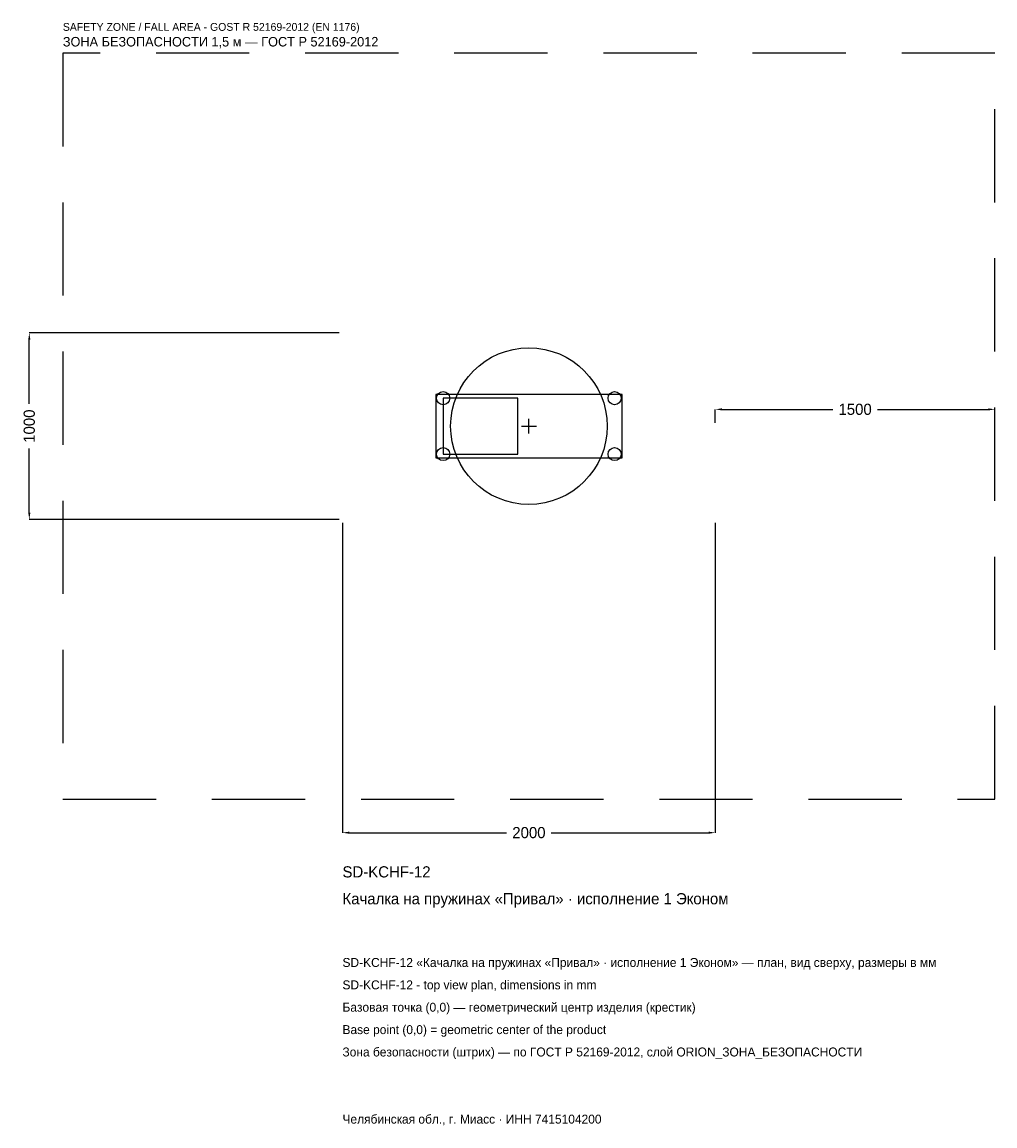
# Model space of a CAD drawing. Header units: metres. Extents: x -2719 to 2500, y -3752 to 2167.
import ezdxf

# ---------------------------------------------------------------- set-up
doc = ezdxf.new("R2010")
doc.units = ezdxf.units.M
doc.linetypes.add('DASHED', pattern=[800, 500, -300])
for name, color, linetype in [('ORION_ДАННЫЕ', 3, 'Continuous'), ('ORION_ЗОНА_БЕЗОПАСНОСТИ', 1, 'Continuous'), ('ORION_КОНТУР', 7, 'Continuous'), ('ORION_РАЗМЕРЫ', 8, 'Continuous')]:
    doc.layers.add(name, color=color, linetype=linetype)
doc.dimstyles.new('ORION', dxfattribs={"dimtxt": 60, "dimasz": 36, "dimexe": 1.25, "dimexo": 18, "dimtad": 1, "dimdec": 0, "dimcen": 2.5, "dimazin": 3, "dimtfac": 1, "dimtmove": 0, "dimatfit": 3, "dimarcsym": 0})

# ---------------------------------------------------------------- blocks, each defined once
blk = doc.blocks.new('_CLOSEDFILLED')
at = {"color": 0, "linetype": 'BYBLOCK'}
blk.add_solid([(-1, 0.16), (0, 0), (-1, -0.16)], dxfattribs=at)
blk = doc.blocks.new('*D1')
for p, q in [((-1000, -518), (-1000, -2180)), ((1000, -518), (1000, -2180)), ((-964, -2180), (-120, -2180)), ((120, -2180), (964, -2180))]:
    blk.add_line(p, q)
at = {"layer": 'Defpoints'}
for p in [(-1000, -500), (1000, -500), (-1000, -2180)]:
    blk.add_point(p, dxfattribs=at)
at = {"layer": 'ORION_РАЗМЕРЫ', "xscale": 36, "yscale": 36, "rotation": 180}
blk.add_blockref('_CLOSEDFILLED', (-1000, -2180), dxfattribs=at)
at = {"layer": 'ORION_РАЗМЕРЫ', "xscale": 36, "yscale": 36}
blk.add_blockref('_CLOSEDFILLED', (1000, -2180), dxfattribs=at)
at = {"layer": 'ORION_РАЗМЕРЫ', "insert": (0, -2180), "char_height": 60, "attachment_point": 5}
blk.add_mtext('2000', dxfattribs=at)
blk = doc.blocks.new('*D2')
for p, q in [((-1018, 500), (-2680, 500)), ((-2680, 120), (-2680, 464)), ((-2680, -464), (-2680, -120)), ((-1018, -500), (-2680, -500))]:
    blk.add_line(p, q)
at = {"layer": 'Defpoints'}
for p in [(-1000, 500), (-2680, -500), (-1000, -500)]:
    blk.add_point(p, dxfattribs=at)
at = {"layer": 'ORION_РАЗМЕРЫ', "xscale": 36, "yscale": 36}
for p, rotation in [((-2680, 500), 90), ((-2680, -500), 270)]:
    blk.add_blockref('_CLOSEDFILLED', p, dxfattribs=dict(at, rotation=rotation))
at = {"layer": 'ORION_РАЗМЕРЫ', "insert": (-2680, 0), "char_height": 60, "attachment_point": 5, "rotation": 90}
blk.add_mtext('1000', dxfattribs=at)
blk = doc.blocks.new('*D3')
for p, q in [((1000, 18), (1000, 90)), ((1036, 90), (1630, 90)), ((1870, 90), (2464, 90)), ((2500, 18), (2500, 90))]:
    blk.add_line(p, q)
at = {"layer": 'Defpoints'}
for p in [(1000, 90), (1000, 0), (2500, 0)]:
    blk.add_point(p, dxfattribs=at)
at = {"layer": 'ORION_РАЗМЕРЫ', "xscale": 36, "yscale": 36, "rotation": 180}
blk.add_blockref('_CLOSEDFILLED', (1000, 90), dxfattribs=at)
at = {"layer": 'ORION_РАЗМЕРЫ', "xscale": 36, "yscale": 36}
blk.add_blockref('_CLOSEDFILLED', (2500, 90), dxfattribs=at)
at = {"layer": 'ORION_РАЗМЕРЫ', "insert": (1750, 90), "char_height": 60, "attachment_point": 5}
blk.add_mtext('1500', dxfattribs=at)
blk = doc.blocks.new('ОРИОН SD-KCHF-12 Качалка на пружинах Привал · исполнение 1 Эконом')
at = {"layer": 'ORION_ЗОНА_БЕЗОПАСНОСТИ', "linetype": 'DASHED'}
blk.add_lwpolyline([(-2500, -2000), (2500, -2000), (2500, 2000), (-2500, 2000)], close=True, dxfattribs=at)
at = {"layer": 'ORION_КОНТУР'}
for points in [[(-500, -170), (500, -170), (500, 170), (-500, 170)], [(-460, -150), (-60, -150), (-60, 150), (-460, 150)]]:
    blk.add_lwpolyline(points, close=True, dxfattribs=at)
for centre, radius in [((0, 0), 420), ((-460, 150), 35), ((460, 150), 35), ((-460, -150), 35), ((460, -150), 35)]:
    blk.add_circle(centre, radius, dxfattribs=at)
at = {"layer": 'ORION_РАЗМЕРЫ'}
for p, q in [((-40, 0), (40, 0)), ((0, -40), (0, 40))]:
    blk.add_line(p, q, dxfattribs=at)
at = {"layer": 'ORION_ДАННЫЕ'}
for tag, p in [('АРТИКУЛ', (-1000, -2420)), ('НАИМЕНОВАНИЕ', (-1000, -2564))]:
    blk.add_attdef(tag, p, '', height=60, dxfattribs=at)
at = {"layer": 'ORION_ДАННЫЕ', "flags": 1}
for tag, p in [('ПРОИЗВОДИТЕЛЬ', (-1000, -2708)), ('ТЕЛЕФОН', (-1000, -2852)), ('САЙТ', (-1000, -3140)), ('АДРЕС', (-1000, -3284)), ('РЕКВИЗИТЫ', (-1000, -3428)), ('ГАБАРИТЫ', (-1000, -3572)), ('ЗОНА_БЕЗОПАСНОСТИ', (-1000, -3716))]:
    blk.add_attdef(tag, p, '', height=60, dxfattribs=at)
at = {"layer": 'ORION_ЗОНА_БЕЗОПАСНОСТИ', "color": 1}
for s, height, p in [('SAFETY ZONE / FALL AREA - GOST R 52169-2012 (EN 1176)', 42, (-2500, 2120)), ('ЗОНА БЕЗОПАСНОСТИ 1,5 м — ГОСТ Р 52169-2012', 51, (-2500, 2036))]:
    blk.add_text(s, height=height, dxfattribs=at).set_placement(p)
at = {"layer": 'ORION_РАЗМЕРЫ'}
dim = blk.add_linear_dim(base=(-2680, -500), p1=(-1000, -500), p2=(-1000, 500), angle=90, dimstyle='ORION', dxfattribs=at)
dim.commit()
dim.dimension.update_dxf_attribs({"geometry": '*D2', "text_midpoint": (-2680, 0)})
for base, p1, p2, picture, middle in [((1000, 90), (1000, 0), (2500, 0), '*D3', (1750, 90)), ((-1000, -2180), (-1000, -500), (1000, -500), '*D1', (0, -2180))]:
    dim = blk.add_linear_dim(base=base, p1=p1, p2=p2, dimstyle='ORION', dxfattribs=at)
    dim.commit()
    dim.dimension.update_dxf_attribs({"geometry": picture, "text_midpoint": middle})

msp = doc.modelspace()

# ---------------------------------------------------------------- block references
msp.add_blockref('ОРИОН SD-KCHF-12 Качалка на пружинах Привал · исполнение 1 Эконом', (0, 0)).add_auto_attribs({'АРТИКУЛ': 'SD-KCHF-12', 'НАИМЕНОВАНИЕ': 'Качалка на пружинах «Привал» · исполнение 1 Эконом'})

# ---------------------------------------------------------------- texts
at = {"layer": 'ORION_ДАННЫЕ', "color": 3}
for s, p in [('SD-KCHF-12 «Качалка на пружинах «Привал» · исполнение 1 Эконом» — план, вид сверху, размеры в мм', (-1000, -2900)), ('SD-KCHF-12 - top view plan, dimensions in mm', (-1000, -3020)), ('Челябинская обл., г. Миасс · ИНН 7415104200', (-1000, -3740))]:
    msp.add_text(s, height=48, dxfattribs=at).set_placement(p)
at = {"layer": 'ORION_ДАННЫЕ', "color": 7}
for s, p in [('Базовая точка (0,0) — геометрический центр изделия (крестик)', (-1000, -3140)), ('Base point (0,0) = geometric center of the product', (-1000, -3260))]:
    msp.add_text(s, height=48, dxfattribs=at).set_placement(p)
at = {"layer": 'ORION_ДАННЫЕ', "color": 1}
msp.add_text('Зона безопасности (штрих) — по ГОСТ Р 52169-2012, слой ORION_ЗОНА_БЕЗОПАСНОСТИ', height=48, dxfattribs=at).set_placement((-1000, -3380))

doc.saveas('drawing.dxf')
